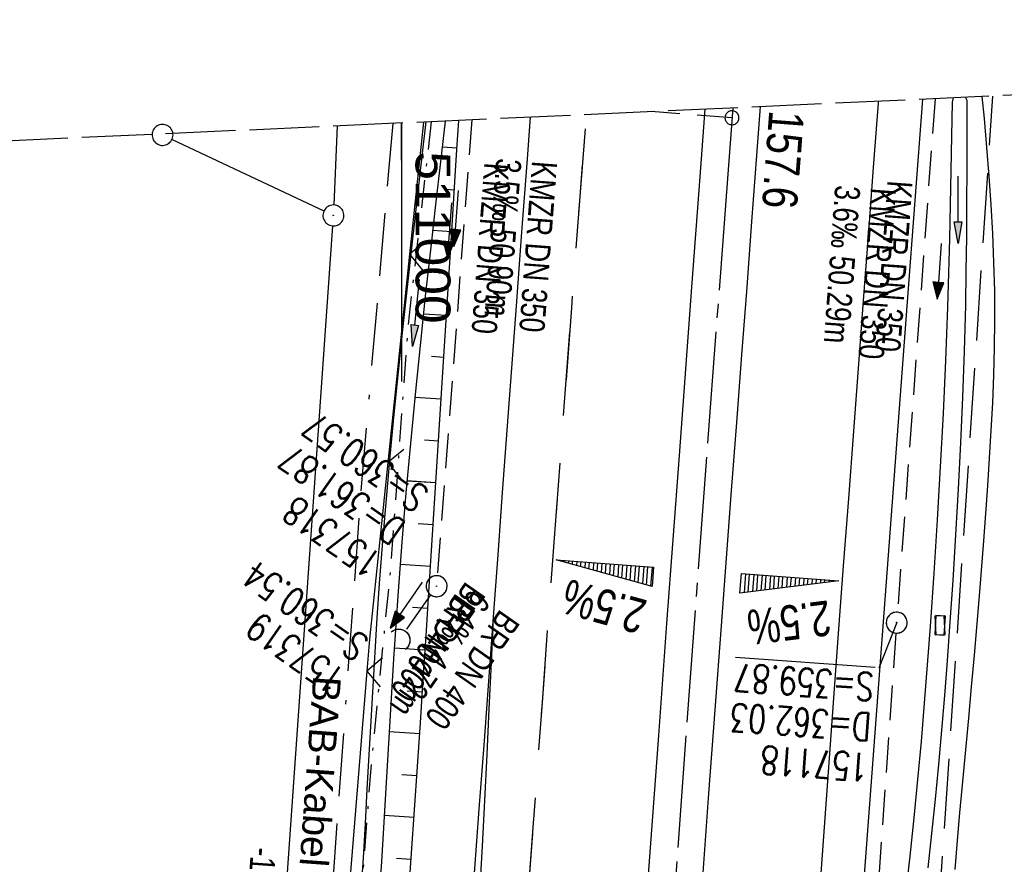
# Model space of a CAD drawing. Extents: x 510579 to 511204, y 466954 to 468018.
# Tile 46 of 48: x 510973 to 511043, y 467845 to 467905. Entities that reach past the tile are written whole.
import ezdxf

# ---------------------------------------------------------------- set-up
doc = ezdxf.new("R2010")
doc.units = 0
doc.header["$LTSCALE"] = 10
doc.header["$MEASUREMENT"] = 0
for name, pattern in [('ACAD_ISO16W100', [73, 15, -6.5, 15, -6.5, 15, -7, 1, -7]), ('ACHSE', [5.5, 4, -0.5, 0.5, -0.5]), ('AUSGEZOGEN', [0]), ('LT00', [0]), ('LT02', [0.4, 0.2, -0.2]), ('LT05', [0.7, 0.5, -0.2]), ('LT08', [0.42, 0.2, -0.1, 0.02, -0.1]), ('LT12', [0.4, 0.3, -0.1]), ('LT14', [0.6, 0.5, -0.1]), ('LT17', [0.15, 0.1, -0.05]), ('STRICHLINIE2', [0.375, 0.25, -0.125])]:
    doc.linetypes.add(name, pattern=pattern)
doc.layers.get('0').update_dxf_attribs({"linetype": 'LT00'})
for name, color, linetype in [('--EK_FBR', 1, 'LT00'), ('--EK_Halt-Pfeil', 4, 'LT00'), ('--EK_Haltung', 7, 'STRICHLINIE2'), ('--EK_Haltung-Text', 140, 'LT00'), ('--EK_Schacht-Text', 5, 'LT00'), ('--EK_ST-93-1', 30, 'LT17'), ('--EL_DFK_AB_L', 21, 'LT00'), ('--EL_DFK_AB_P', 7, 'LT00'), ('--EL_Halt-Pfeil', 4, 'LT00'), ('--EL_Haltung', 182, 'STRICHLINIE2'), ('--EL_Haltung-Text', 182, 'LT00'), ('-AX-093', 35, 'ACHSE'), ('-QUE-20O', 11, 'LT00'), ('-QUE-20W', 11, 'LT00'), ('-ST-93-1', 250, 'LT00'), ('ABSTAND', 8, 'LT00'), ('BAB-KABEL', 220, 'ACAD_ISO16W100'), ('BAB-KABEL_TEXT', 221, 'Continuous'), ('DFK_AB_L', 21, 'LT00'), ('DFK_AB_P', 7, 'LT00'), ('DFK_GZPKT', 250, 'LT00'), ('DFK_KATASTER', 250, 'LT00'), ('DL', 182, 'LT12'), ('DL_PFEIL', 201, 'LT00'), ('DL_TEXT', 182, 'LT00'), ('LSG', 61, 'LT05'), ('PFEIL', 140, 'AUSGEZOGEN'), ('STROM_UNTER', 80, 'LT08'), ('V099_AFBR_BAB', 250, 'LT00'), ('V099_BOESCH', 250, 'LT00'), ('V099_BOSCHUNG', 250, 'LT00'), ('V099_GRABEN', 250, 'LT00'), ('V099_KA_PRUF', 182, 'LT00'), ('V099_LD_MARK', 250, 'LT00'), ('V099_LG_MARK', 250, 'LT02'), ('V099_RASTER', 250, 'LT00'), ('V099_SINKK', 182, 'LT00'), ('V099_UK_DURCH', 182, 'LT00'), ('V099_ZAUN', 40, 'LT00'), ('V100_AFBR_BAB', 250, 'LT00'), ('V100_BOESCH', 250, 'LT00'), ('V100_BOSCHUNG', 250, 'LT00'), ('V100_GRABEN', 250, 'LT00'), ('V100_KA_PRUF', 182, 'LT00'), ('V100_LD_MARK', 250, 'LT00'), ('V100_LG_MARK', 250, 'LT02'), ('V100_RASTER', 250, 'LT00'), ('V100_SINKK', 182, 'LT00'), ('V100_UK_DURCH', 182, 'LT00'), ('V100_ZAUN', 40, 'LT00')]:
    doc.layers.add(name, color=color, linetype=linetype)
doc.layers.add('-BLATT_100-RAND', color=7, linetype='LT14', plot=False)
doc.styles.add('Beschrift', font='ARIAL.TTF')
doc.styles.add('Haltungsbeschriftung', font='ARIAL.TTF', dxfattribs={"width": 0.75})
doc.styles.add('schachtbeschriftung', font='romans.shx', dxfattribs={"width": 0.75, "height": 2})
doc.styles.get("Standard").update_dxf_attribs({"font": 'ARIAL.TTF'})

# ---------------------------------------------------------------- blocks, each defined once
blk = doc.blocks.new('SYMB7010')
at = {"color": 0, "linetype": 'ByBlock'}
for points in [[(-0.031408, 0.499213), (-0.093728, 0.49134), (-0.15457, 0.475719), (-0.212975, 0.452595), (-0.268021, 0.422333), (-0.31884, 0.385411), (-0.36463, 0.342411), (-0.40467, 0.29401), (-0.438329, 0.240973), (-0.465074, 0.184136), (-0.484486, 0.124395), (-0.496256, 0.062692), (-0.5002, 0)], [(0.5002, 0), (0.496256, 0.062692), (0.484485, 0.124395), (0.465074, 0.184136), (0.438329, 0.240973), (0.40467, 0.29401), (0.36463, 0.342411), (0.31884, 0.385411), (0.268021, 0.422333), (0.212975, 0.452595), (0.15457, 0.475719), (0.093728, 0.49134), (0.031408, 0.499213), (-0.031408, 0.499213)], [(-0.5002, 0), (-0.496256, -0.062692), (-0.484486, -0.124395), (-0.465075, -0.184136), (-0.438329, -0.240973), (-0.404671, -0.29401), (-0.36463, -0.342411), (-0.31884, -0.385411), (-0.268021, -0.422333), (-0.212975, -0.452595), (-0.154571, -0.475719), (-0.093728, -0.49134), (-0.031408, -0.499213), (0.031408, -0.499213)], [(0.031408, -0.499213), (0.093728, -0.491341), (0.15457, -0.475719), (0.212975, -0.452595), (0.268021, -0.422333), (0.31884, -0.385411), (0.36463, -0.342411), (0.404671, -0.294011), (0.438329, -0.240974), (0.465075, -0.184136), (0.484486, -0.124395), (0.496256, -0.062692), (0.500201, 0)]]:
    blk.add_lwpolyline(points, dxfattribs=at)
blk = doc.blocks.new('SYMB0003')
at = {"color": 0, "linetype": 'ByBlock'}
for p, q in [((-0.015712, 0), (0.010166, 0.012015)), ((0, -0.021257), (-0.015712, 0)), ((0.010166, 0.012015), (0, -0.021257))]:
    blk.add_line(p, q, dxfattribs=at)
for points in [[(-0.031395, 0.499013), (-0.093691, 0.491144), (-0.154509, 0.475528), (-0.21289, 0.452414), (-0.267913, 0.422164), (-0.318712, 0.385257), (-0.364484, 0.342274), (-0.404509, 0.293893), (-0.438154, 0.240877), (-0.464888, 0.184062), (-0.484292, 0.124345), (-0.496058, 0.062667), (-0.5, 0)], [(0.5, 0), (0.496057, 0.062667), (0.484292, 0.124345), (0.464888, 0.184062), (0.438153, 0.240877), (0.404509, 0.293893), (0.364484, 0.342274), (0.318712, 0.385257), (0.267913, 0.422164), (0.21289, 0.452414), (0.154509, 0.475528), (0.093691, 0.491144), (0.031395, 0.499013), (-0.031395, 0.499013)], [(-0.5, 0), (-0.496058, -0.062667), (-0.484292, -0.124345), (-0.464888, -0.184062), (-0.438154, -0.240877), (-0.404509, -0.293893), (-0.364485, -0.342274), (-0.318712, -0.385257), (-0.267914, -0.422164), (-0.21289, -0.452414), (-0.154509, -0.475529), (-0.093691, -0.491144), (-0.031395, -0.499014), (0.031395, -0.499014)], [(0.031395, -0.499014), (0.093691, -0.491144), (0.154509, -0.475529), (0.21289, -0.452414), (0.267914, -0.422164), (0.318712, -0.385257), (0.364485, -0.342274), (0.404509, -0.293893), (0.438154, -0.240877), (0.464889, -0.184062), (0.484292, -0.124345), (0.496058, -0.062667), (0.5, 0)]]:
    blk.add_lwpolyline(points, dxfattribs=at)
blk = doc.blocks.new('Pfreil3')
at = {"layer": 'PFEIL'}
blk.add_hatch(color=256, dxfattribs=at).paths.add_polyline_path([(-1.549, 0.273), (-1.549, -0.273), (0, 0)])
for p, q in [((-1.549, 0), (-4.831, 0)), ((-1.549, -0.273), (-1.549, 0.273)), ((-1.549, 0.273), (0, 0)), ((0, 0), (-1.549, -0.273))]:
    blk.add_line(p, q, dxfattribs=at)
blk = doc.blocks.new('SYMB0024')
at = {"color": 0, "linetype": 'ByBlock'}
for p, q in [((-0.5, 0.5), (0, 0)), ((0, 0), (0.5, 0.5))]:
    blk.add_line(p, q, dxfattribs=at)
blk = doc.blocks.new('SYMB0652')
at = {"color": 0, "linetype": 'ByBlock'}
blk.add_lwpolyline([(-0.15, -0.075), (0.15, -0.075), (0.15, 0.075), (-0.15, 0.075), (-0.15, -0.075)], dxfattribs=at)
blk = doc.blocks.new('SYMB1107')
at = {"color": 0, "linetype": 'ByBlock'}
for points in [[(-0.2, 0), (-0.196157, 0.039018), (-0.184776, 0.076537), (-0.166294, 0.111114), (-0.141421, 0.141421), (-0.111114, 0.166294), (-0.076537, 0.184776), (-0.039018, 0.196157), (0, 0.2)], [(0, 0.2), (0.039018, 0.196157), (0.076537, 0.184776), (0.111114, 0.166294), (0.141421, 0.141421), (0.166294, 0.111114), (0.184776, 0.076537), (0.196157, 0.039018), (0.2, 0)]]:
    blk.add_lwpolyline(points, dxfattribs=at)
blk = doc.blocks.new('SYMB0070')
at = {"color": 0, "linetype": 'ByBlock'}
for p, q in [((-0.5, 0), (0.2, 0)), ((0.5, 0), (0.2, 0.1)), ((0.2, 0.1), (0.2, 0)), ((0.468, 0), (0.21, 0.086)), ((0.21, 0.086), (0.21, -0.086)), ((0.21, -0.086), (0.468, 0)), ((0.22, -0.072), (0.437, 0)), ((0.23, -0.058), (0.405, 0)), ((0.24, -0.045), (0.374, 0)), ((0.342, 0), (0.25, 0.031)), ((0.25, 0.031), (0.25, -0.031)), ((0.25, -0.031), (0.342, 0)), ((0.26, -0.017), (0.31, 0)), ((0.27, -0.003), (0.279, 0))]:
    blk.add_line(p, q, dxfattribs=at)
for points in [[(0.2, 0), (0.2, -0.1), (0.5, 0)], [(0.437, 0), (0.22, 0.072), (0.22, -0.072)], [(0.405, 0), (0.23, 0.058), (0.23, -0.058)], [(0.374, 0), (0.24, 0.045), (0.24, -0.045)], [(0.31, 0), (0.26, 0.017), (0.26, -0.017)], [(0.279, 0), (0.27, 0.003), (0.27, -0.003)]]:
    blk.add_lwpolyline(points, dxfattribs=at)
blk = doc.blocks.new('SYMB2')
at = {"color": 0, "linetype": 'ByBlock', "flags": 128}
for points in [[(-0.031395, 0.499013), (-0.093691, 0.491144), (-0.154509, 0.475528), (-0.21289, 0.452414), (-0.267913, 0.422164), (-0.318712, 0.385257), (-0.364484, 0.342274), (-0.404509, 0.293893), (-0.438154, 0.240877), (-0.464888, 0.184062), (-0.484292, 0.124345), (-0.496058, 0.062667), (-0.5, 0)], [(-0.5, 0), (-0.496058, -0.062667), (-0.484292, -0.124345), (-0.464888, -0.184062), (-0.438154, -0.240877), (-0.404509, -0.293893), (-0.364485, -0.342274), (-0.318712, -0.385257), (-0.267914, -0.422164), (-0.21289, -0.452414), (-0.154509, -0.475529), (-0.093691, -0.491144), (-0.031395, -0.499014), (0.031395, -0.499014)], [(0.5, 0), (0.496057, 0.062667), (0.484292, 0.124345), (0.464888, 0.184062), (0.438153, 0.240877), (0.404509, 0.293893), (0.364484, 0.342274), (0.318712, 0.385257), (0.267913, 0.422164), (0.21289, 0.452414), (0.154509, 0.475528), (0.093691, 0.491144), (0.031395, 0.499013), (-0.031395, 0.499013)], [(0.031395, -0.499014), (0.093691, -0.491144), (0.154509, -0.475529), (0.21289, -0.452414), (0.267914, -0.422164), (0.318712, -0.385257), (0.364485, -0.342274), (0.404509, -0.293893), (0.438154, -0.240877), (0.464889, -0.184062), (0.484292, -0.124345), (0.496058, -0.062667), (0.5, 0)]]:
    blk.add_lwpolyline(points, dxfattribs=at)

msp = doc.modelspace()

# ---------------------------------------------------------------- linework, layer by layer
at = {"layer": '--EK_FBR'}
for points in [[(511030.722, 467810.088), (511030.782, 467811.345), (511032.64, 467837.172), (511034.408, 467860.708), (511036.222, 467884.868), (511037.306, 467899.364)], [(511031.07, 467815.342), (511032.64, 467837.172), (511034.408, 467860.708), (511036.222, 467884.868), (511037.306, 467899.364)], [(511041.548, 467899.558), (511041.701, 467897.977), (511041.884, 467895.922), (511042.047, 467893.865), (511042.187, 467891.805), (511042.3, 467889.745), (511042.384, 467887.683), (511042.436, 467885.622), (511042.45, 467883.56), (511042.429, 467881.583), (511042.375, 467879.606), (511042.294, 467877.629), (511042.191, 467875.654), (511042.07, 467873.679), (511041.936, 467871.704), (511041.794, 467869.73), (511041.648, 467867.757), (511041.558, 467866.539), (511041.467, 467865.322), (511041.373, 467864.104), (511041.187, 467861.843), (511040.99, 467859.583), (511040.784, 467857.324), (511040.574, 467855.065), (511040.362, 467852.806), (511040.153, 467850.547), (511039.949, 467848.287), (511039.754, 467846.026), (511039.679, 467845.128), (511039.601, 467844.231)], [(511041.548, 467899.558), (511041.701, 467897.977), (511041.884, 467895.922), (511042.047, 467893.865), (511042.187, 467891.805), (511042.3, 467889.745), (511042.384, 467887.683), (511042.436, 467885.622), (511042.45, 467883.56), (511042.429, 467881.583), (511042.375, 467879.606), (511042.294, 467877.63), (511042.191, 467875.654), (511042.07, 467873.679), (511041.936, 467871.704), (511041.794, 467869.73), (511041.648, 467867.757), (511041.558, 467866.539), (511041.467, 467865.322), (511041.372, 467864.104), (511041.187, 467861.843), (511040.99, 467859.583), (511040.784, 467857.324), (511040.574, 467855.065), (511040.362, 467852.806), (511040.153, 467850.547), (511039.949, 467848.287), (511039.754, 467846.026), (511039.679, 467845.128), (511039.601, 467844.231)], [(511012.628, 467772.9), (511013.038, 467778.753), (511013.45, 467784.607), (511013.862, 467790.46), (511014.285, 467796.474), (511014.709, 467802.488), (511015.133, 467808.502), (511015.559, 467814.516), (511016.39, 467826.14), (511017.231, 467837.764), (511017.817, 467845.792), (511018.407, 467853.819), (511019, 467861.846), (511019.892, 467873.879), (511020.787, 467885.911), (511021.377, 467893.801), (511021.741, 467898.653)], [(511015.69, 467816.342), (511016.39, 467826.14), (511017.231, 467837.764), (511017.817, 467845.792), (511018.407, 467853.819), (511019, 467861.846), (511019.892, 467873.879), (511020.787, 467885.911), (511021.377, 467893.801), (511021.741, 467898.653)], [(511025.675, 467898.833), (511025.412, 467895.332), (511025.06, 467890.625), (511024.706, 467885.919), (511024.34, 467881.07), (511023.972, 467876.221), (511023.603, 467871.371), (511023.236, 467866.522), (511022.871, 467861.673), (511022.423, 467855.672), (511021.979, 467849.67), (511021.538, 467843.668), (511021.1, 467837.666), (511020.679, 467831.879), (511020.26, 467826.091), (511019.845, 467820.303), (511019.545, 467816.092)], [(511025.675, 467898.833), (511025.412, 467895.332), (511025.06, 467890.625), (511024.706, 467885.919), (511024.34, 467881.07), (511023.972, 467876.221), (511023.604, 467871.372), (511023.236, 467866.522), (511022.871, 467861.673), (511022.423, 467855.672), (511021.979, 467849.67), (511021.538, 467843.668)], [(511009.207, 467898.081), (511008.982, 467895.096), (511008.586, 467889.84), (511008.194, 467884.583), (511007.865, 467880.129), (511007.538, 467875.675), (511007.212, 467871.222), (511006.886, 467866.768), (511006.558, 467862.314)], [(511006.558, 467862.314), (511006.218, 467857.729), (511005.877, 467853.144), (511005.537, 467848.558), (511005.199, 467843.973), (511004.865, 467839.387), (511004.645, 467836.33), (511004.426, 467833.274), (511004.205, 467830.217), (511003.981, 467827.161), (511003.751, 467824.105), (511003.512, 467821.05), (511003.264, 467817.996), (511003.193, 467817.155)], [(511006.558, 467862.314), (511006.218, 467857.729), (511005.877, 467853.144), (511005.537, 467848.558), (511005.199, 467843.973)]]:
    msp.add_lwpolyline(points, dxfattribs=at)
at = {"layer": '--EK_Haltung'}
for p, q in [((511038.187, 467899.405), (511035.502, 467862.654)), ((511005.03, 467897.89), (511002.564, 467865.262)), ((511002.077, 467863.9), (511000.227, 467861.261)), ((511035.394, 467861.158), (511032.086, 467814.496))]:
    msp.add_line(p, q, dxfattribs=at)
at = {"layer": '--EK_Schacht-Text'}
msp.add_line((511035.447, 467861.906), (511034.169, 467858.656), dxfattribs=at)
at = {"layer": '--EK_ST-93-1', "ltscale": 2.5}
msp.add_line((511023.653, 467898.038), (511017.861, 467898.476), dxfattribs=at)
at = {"layer": '--EL_DFK_AB_L'}
for p, q in [((510995.394, 467897.45), (510995.152, 467891.799)), ((510995.067, 467890.302), (510988.083, 467791.238))]:
    msp.add_line(p, q, dxfattribs=at)
at = {"layer": '--EL_Haltung'}
for p, q in [((511038.187, 467899.405), (511035.502, 467862.654)), ((511005.03, 467897.89), (511002.564, 467865.262)), ((511002.077, 467863.9), (511000.227, 467861.261)), ((511035.394, 467861.158), (511032.086, 467814.496))]:
    msp.add_line(p, q, dxfattribs=at)
at = {"layer": '-AX-093', "ltscale": 0.2}
msp.add_lwpolyline([(511023.708, 467898.743), (511023.325, 467893.688), (511021.831, 467873.743), (511020.355, 467853.798), (511018.9, 467833.851), (511017.47, 467813.902), (511016.066, 467793.952), (511014.693, 467773.999), (511013.353, 467754.044), (511012.049, 467734.086), (511010.784, 467714.126), (511009.562, 467694.164), (511008.385, 467674.198), (511007.256, 467654.23), (511006.179, 467634.259), (511005.156, 467614.285)], dxfattribs=at)
at = {"layer": '-BLATT_100-RAND'}
msp.add_lwpolyline([(510578.533, 467878.408), (510620.742, 466954.371), (511204.134, 466981.02), (511161.925, 467905.057), (510578.533, 467878.408)], dxfattribs=at)
at = {"layer": '-QUE-20O'}
for p, q in [((511024.613, 467865.392), (511024.514, 467864.054)), ((511024.817, 467864.091), (511024.912, 467865.37)), ((511025.211, 467865.348), (511025.121, 467864.129)), ((511025.425, 467864.167), (511025.51, 467865.326)), ((511025.81, 467865.304), (511025.728, 467864.204)), ((511026.032, 467864.242), (511026.109, 467865.282)), ((511026.408, 467865.26), (511026.336, 467864.28)), ((511026.639, 467864.318), (511026.707, 467865.237)), ((511027.006, 467865.215), (511026.943, 467864.355)), ((511027.246, 467864.393), (511027.305, 467865.193)), ((511027.605, 467865.171), (511027.55, 467864.431)), ((511027.853, 467864.468), (511027.904, 467865.149)), ((511028.203, 467865.127), (511028.157, 467864.506)), ((511028.461, 467864.544), (511028.502, 467865.105)), ((511028.801, 467865.083), (511028.764, 467864.582)), ((511029.068, 467864.619), (511029.101, 467865.061)), ((511029.4, 467865.038), (511029.371, 467864.657)), ((511029.675, 467864.695), (511029.699, 467865.016)), ((511029.998, 467864.994), (511029.979, 467864.732)), ((511030.282, 467864.77), (511030.297, 467864.972)), ((511030.597, 467864.95), (511030.586, 467864.808)), ((511030.89, 467864.846), (511030.896, 467864.928)), ((511031.195, 467864.906), (511031.193, 467864.883))]:
    msp.add_line(p, q, dxfattribs=at)
msp.add_lwpolyline([(511024.223, 467864.017), (511024.326, 467865.413), (511031.307, 467864.897), (511024.223, 467864.017)], dxfattribs=at)
at = {"layer": '-QUE-20W'}
for p, q in [((511011.35, 467866.373), (511011.346, 467866.315)), ((511011.641, 467866.233), (511011.649, 467866.351)), ((511011.948, 467866.329), (511011.935, 467866.152)), ((511012.23, 467866.07), (511012.247, 467866.307)), ((511012.547, 467866.284), (511012.525, 467865.987)), ((511012.819, 467865.906), (511012.846, 467866.262)), ((511013.145, 467866.24), (511013.114, 467865.824)), ((511013.409, 467865.741), (511013.444, 467866.218)), ((511013.743, 467866.196), (511013.704, 467865.66)), ((511013.998, 467865.578), (511014.043, 467866.174)), ((511014.342, 467866.152), (511014.293, 467865.496)), ((511014.588, 467865.414), (511014.641, 467866.13)), ((511014.94, 467866.108), (511014.883, 467865.332)), ((511015.178, 467865.25), (511015.239, 467866.085)), ((511015.538, 467866.063), (511015.472, 467865.168)), ((511015.767, 467865.086), (511015.838, 467866.041)), ((511016.137, 467866.019), (511016.062, 467865.004)), ((511016.357, 467864.922), (511016.436, 467865.997)), ((511016.735, 467865.975), (511016.651, 467864.84)), ((511016.946, 467864.758), (511017.034, 467865.953)), ((511017.334, 467865.931), (511017.241, 467864.676)), ((511017.536, 467864.594), (511017.633, 467865.909)), ((511017.932, 467865.887), (511017.83, 467864.512))]:
    msp.add_line(p, q, dxfattribs=at)
msp.add_lwpolyline([(511017.94, 467864.482), (511011.062, 467866.394), (511018.043, 467865.878), (511017.94, 467864.482)], dxfattribs=at)
at = {"layer": 'BAB-KABEL', "ltscale": 0.03, "flags": 128}
msp.add_lwpolyline([(510999.378, 467897.632), (510999.102, 467894.739), (510997.063, 467871.064), (510995.027, 467842.739), (510993.669, 467820.556), (510992.196, 467801.11), (510990.797, 467794.189), (510987.407, 467757.658), (510985.049, 467738.651), (510983.726, 467724.829), (510981.949, 467707.861), (510983.862, 467692.863), (510980.18, 467680.026), (510979.887, 467677.379), (510977.234, 467651.605), (510975.616, 467637.195), (510972.963, 467623.028), (510968.688, 467600.006), (510983.845, 467591.92), (510983.405, 467588.097), (510978.696, 467582.215), (510977.657, 467557.88), (510976.627, 467540.529), (510977.214, 467526.268), (510978.04, 467508.398), (510977.782, 467467.807), (510977.272, 467448.648), (510976.38, 467438.963), (510974.588, 467414.968), (510962.848, 467389.291), (510962.718, 467376.642), (510961.571, 467364.79), (510961.956, 467355.316), (510962.084, 467346.522), (510966.425, 467318.909), (510972.296, 467278.429), (510976.763, 467248.186), (510978.057, 467236.05), (510979.125, 467225.022), (510980.333, 467214.024), (510966.381, 467210.864), (510955.555, 467204.085), (510962.925, 467171.013), (510968.988, 467142.852), (510969.426, 467135.16), (510971.158, 467089.939), (510975.905, 466996.574), (510977.843, 466970.684)], dxfattribs=at)
at = {"layer": 'DFK_AB_L'}
for p, q in [((510995.394, 467897.45), (510995.152, 467891.799)), ((510995.067, 467890.302), (510988.083, 467791.238))]:
    msp.add_line(p, q, dxfattribs=at)
at = {"layer": 'DFK_KATASTER'}
msp.add_line((510983.569, 467896.49), (510994.442, 467891.37), dxfattribs=at)
at = {"layer": 'DL'}
msp.add_line((511002.077, 467863.9), (511000.227, 467861.261), dxfattribs=at)
at = {"layer": 'LSG', "flags": 128}
msp.add_lwpolyline([(511028.438, 466972.995), (511028.343, 466978.081), (511018.87, 467147.484), (511017.127, 467385.279), (511031.006, 467728.056), (511042.324, 467899.594)], dxfattribs=at)
at = {"layer": 'STROM_UNTER', "flags": 128}
msp.add_lwpolyline([(511002.126, 467897.757), (511000.465, 467883.251), (510999.221, 467865.969), (510997.822, 467851.791), (510995.549, 467822.421), (510993.048, 467791.881), (510990.544, 467761.768), (510988.403, 467731.688), (510985.601, 467708.014), (510984.343, 467703.976), (510983.885, 467701.936), (510981.79, 467699.663), (510978.972, 467698.007), (510975.657, 467692.823), (510975.657, 467691.664), (510983.447, 467685.771), (510978.438, 467653.647), (510976.543, 467643.348), (510965.648, 467597.468), (510963.013, 467586.206), (510955.268, 467566.066), (510944.917, 467544.845), (510937.187, 467530.359), (510929.478, 467517.915), (510926.217, 467513.319), (510921.555, 467507.344), (510915.86, 467501.078), (510910.21, 467495.714), (510890.538, 467479.837), (510881.731, 467473.391), (510862.511, 467462.337), (510855.284, 467459.055), (510847.515, 467456.348), (510836.586, 467453.301), (510829.039, 467451.391), (510819.042, 467449.347), (510811.218, 467448.174), (510805.055, 467447.337), (510766.728, 467450.273), (510757.897, 467451.337), (510752.859, 467451.986), (510749.271, 467452.855), (510743.991, 467454.565), (510731.895, 467459.799), (510713.49, 467467.405), (510690.744, 467478.608), (510665.986, 467492.266), (510658.739, 467498.61), (510639.276, 467515.258), (510635.516, 467518.494), (510631.851, 467516.275)], dxfattribs=at)
at = {"layer": 'V099_AFBR_BAB'}
for points in [[(511031.07, 467815.342), (511032.64, 467837.172), (511034.408, 467860.708), (511036.222, 467884.868), (511037.306, 467899.364)], [(511041.548, 467899.558), (511041.701, 467897.977), (511041.884, 467895.922), (511042.047, 467893.865), (511042.187, 467891.805), (511042.3, 467889.745), (511042.384, 467887.683), (511042.436, 467885.622), (511042.45, 467883.56), (511042.429, 467881.583), (511042.375, 467879.606), (511042.294, 467877.629), (511042.191, 467875.654), (511042.07, 467873.679), (511041.936, 467871.704), (511041.794, 467869.73), (511041.648, 467867.757), (511041.558, 467866.539), (511041.467, 467865.322), (511041.373, 467864.104), (511041.187, 467861.843), (511040.99, 467859.583), (511040.784, 467857.324), (511040.574, 467855.065), (511040.362, 467852.806), (511040.153, 467850.547), (511039.949, 467848.287), (511039.754, 467846.026), (511039.679, 467845.128), (511039.601, 467844.231)], [(511015.69, 467816.342), (511016.39, 467826.14), (511017.231, 467837.764), (511017.817, 467845.792), (511018.407, 467853.819), (511019, 467861.846), (511019.892, 467873.879), (511020.787, 467885.911), (511021.377, 467893.801), (511021.741, 467898.653)], [(511025.675, 467898.833), (511025.412, 467895.332), (511025.06, 467890.625), (511024.706, 467885.919), (511024.34, 467881.07), (511023.972, 467876.221), (511023.603, 467871.371), (511023.236, 467866.522), (511022.871, 467861.673), (511022.423, 467855.672), (511021.979, 467849.67), (511021.538, 467843.668), (511021.1, 467837.666), (511020.679, 467831.879), (511020.26, 467826.091), (511019.845, 467820.303), (511019.545, 467816.092)], [(511009.207, 467898.081), (511008.982, 467895.096), (511008.586, 467889.84), (511008.194, 467884.583), (511007.865, 467880.129), (511007.538, 467875.675), (511007.212, 467871.222), (511006.886, 467866.768), (511006.558, 467862.314)], [(511006.558, 467862.314), (511006.218, 467857.729), (511005.877, 467853.144), (511005.537, 467848.558), (511005.199, 467843.973), (511004.865, 467839.387), (511004.645, 467836.33), (511004.426, 467833.274), (511004.205, 467830.217), (511003.981, 467827.161), (511003.751, 467824.105), (511003.512, 467821.05), (511003.264, 467817.996), (511003.193, 467817.155)]]:
    msp.add_lwpolyline(points, dxfattribs=at)
at = {"layer": 'V099_BOESCH'}
msp.add_lwpolyline([(511000.492, 467842.287), (511000.72, 467845.399), (511000.937, 467848.511), (511001.147, 467851.624), (511001.351, 467854.738), (511001.551, 467857.852), (511001.749, 467860.965), (511001.947, 467864.079), (511002.211, 467868.2), (511002.478, 467872.32), (511002.745, 467876.441), (511003.01, 467880.562), (511003.272, 467884.684), (511003.529, 467888.807), (511003.672, 467891.127), (511003.815, 467893.448), (511003.963, 467895.768), (511004.103, 467897.848)], dxfattribs=at)
at = {"layer": 'V099_BOSCHUNG'}
for p, q in [((511003.969, 467895.855), (511002.903, 467895.928)), ((511003.779, 467892.861), (511003.168, 467892.903)), ((511003.594, 467889.867), (511002.216, 467889.96)), ((511003.409, 467886.872), (511002.646, 467886.924)), ((511003.221, 467883.878), (511001.559, 467883.991)), ((511003.03, 467880.884), (511002.138, 467880.945)), ((511002.838, 467877.89), (511000.944, 467878.019)), ((511002.645, 467874.896), (511001.651, 467874.964)), ((511002.451, 467871.903), (511000.386, 467872.043)), ((511002.257, 467868.909), (511001.194, 467868.981)), ((511002.065, 467865.915), (510999.896, 467866.063)), ((511001.873, 467862.921), (511000.776, 467862.996)), ((511001.683, 467859.927), (510999.482, 467860.077)), ((511001.492, 467856.933), (511000.395, 467857.008)), ((511001.299, 467853.939), (510999.121, 467854.088)), ((511001.102, 467850.946), (511000.024, 467851.019)), ((511000.899, 467847.953), (510998.766, 467848.098)), ((511000.688, 467844.96), (510999.633, 467845.032))]:
    msp.add_line(p, q, dxfattribs=at)
at = {"layer": 'V099_GRABEN'}
for points in [[(511039.422, 467899.161), (511039.377, 467896.715), (511039.329, 467894.27), (511039.277, 467891.824), (511039.22, 467889.379), (511039.153, 467886.934), (511039.077, 467884.49), (511038.934, 467880.679), (511038.763, 467876.869), (511038.565, 467873.061), (511038.343, 467869.253), (511038.099, 467865.446), (511037.834, 467861.64), (511037.631, 467858.896), (511037.416, 467856.153), (511037.186, 467853.411), (511036.938, 467850.671), (511036.671, 467847.933), (511036.381, 467845.198), (511036.066, 467842.466)], [(511037.69, 467844.361), (511037.971, 467846.822), (511038.229, 467849.286), (511038.466, 467851.753), (511038.685, 467854.222), (511038.888, 467856.693), (511039.078, 467859.165), (511039.257, 467861.637), (511039.481, 467864.919), (511039.688, 467868.201), (511039.875, 467871.484), (511040.041, 467874.768), (511040.182, 467878.052), (511040.297, 467881.337), (511040.382, 467884.623), (511040.426, 467887.065), (511040.455, 467889.508), (511040.473, 467891.95), (511040.482, 467894.393), (511040.485, 467896.837), (511040.485, 467899.28)], [(511039.485, 467899.464), (511039.422, 467899.161)], [(511040.485, 467899.28), (511040.37, 467899.504)], [(511001.725, 467897.739), (511001.496, 467895.715), (511001.115, 467892.327), (511000.737, 467888.938), (511000.404, 467885.913), (511000.078, 467882.887), (510999.76, 467879.86), (510999.455, 467876.832), (510999.164, 467873.803), (510998.891, 467870.772), (510998.637, 467867.74), (510998.406, 467864.706), (510998.237, 467862.254), (510998.08, 467859.8), (510997.934, 467857.346), (510997.795, 467854.892), (510997.659, 467852.437), (510997.523, 467849.982), (510997.385, 467847.527), (510997.241, 467845.073), (510997.087, 467842.62)], [(511003.122, 467897.803), (511002.781, 467894.882), (511002.429, 467891.831), (511002.083, 467888.779), (511001.696, 467885.266), (511001.322, 467881.752), (511000.966, 467878.236), (511000.628, 467874.718), (511000.312, 467871.198), (511000.02, 467867.677), (510999.755, 467864.153), (510999.589, 467861.737), (510999.434, 467859.32), (510999.287, 467856.902), (510999.144, 467854.484), (510999.002, 467852.066), (510998.86, 467849.648), (510998.713, 467847.23), (510998.558, 467844.813), (510998.393, 467842.397)]]:
    msp.add_lwpolyline(points, dxfattribs=at)
at = {"layer": 'V099_LD_MARK'}
for points in [[(511027.988, 467815.543), (511028.201, 467818.503), (511028.653, 467824.787), (511029.103, 467831.07), (511029.553, 467837.354), (511029.98, 467843.3), (511030.41, 467849.246), (511030.845, 467855.191), (511031.284, 467861.136), (511031.645, 467865.961), (511032.009, 467870.787), (511032.375, 467875.612), (511032.74, 467880.437), (511033.103, 467885.262), (511033.447, 467889.868), (511033.79, 467894.474), (511034.133, 467899.079), (511034.144, 467899.22)], [(511006.558, 467862.314), (511006.409, 467859.032), (511006.258, 467855.751), (511006.102, 467852.469), (511005.939, 467849.188), (511005.766, 467845.908), (511005.58, 467842.629), (511005.38, 467839.35), (511005.18, 467836.316), (511004.968, 467833.283), (511004.746, 467830.251), (511004.517, 467827.219), (511004.283, 467824.187), (511004.046, 467821.155), (511003.81, 467818.124), (511003.733, 467817.119)]]:
    msp.add_lwpolyline(points, dxfattribs=at)
at = {"layer": 'V099_LG_MARK', "ltscale": 3, "flags": 128}
msp.add_lwpolyline([(511007.176, 467816.896), (511007.254, 467817.957), (511007.622, 467822.922), (511007.992, 467827.887), (511008.361, 467832.853), (511008.73, 467837.818), (511009.097, 467842.783), (511009.425, 467847.253), (511009.753, 467851.724), (511010.08, 467856.194), (511010.408, 467860.665), (511010.995, 467868.591), (511011.587, 467876.517), (511012.184, 467884.442), (511012.787, 467892.395), (511013.234, 467898.265)], dxfattribs=at)
at = {"layer": 'V099_RASTER'}
msp.add_line((511000.002, 467894.999), (511000.002, 467897.66), dxfattribs=at)
at = {"layer": 'V099_ZAUN'}
for p, q in [((511001.559, 467897.731), (511000.573, 467888.277)), ((511000.573, 467888.277), (510999.016, 467873.358)), ((510997.51, 467858.435), (510996.285, 467843.485))]:
    msp.add_line(p, q, dxfattribs=at)
msp.add_lwpolyline([(510999.016, 467873.358), (510997.697, 467860.722), (510997.51, 467858.435)], dxfattribs=at)
at = {"layer": 'V100_AFBR_BAB'}
for points in [[(511030.722, 467810.088), (511030.782, 467811.345), (511032.64, 467837.172), (511034.408, 467860.708), (511036.222, 467884.868), (511037.306, 467899.364)], [(511041.548, 467899.558), (511041.701, 467897.977), (511041.884, 467895.922), (511042.047, 467893.865), (511042.187, 467891.805), (511042.3, 467889.745), (511042.384, 467887.683), (511042.436, 467885.622), (511042.45, 467883.56), (511042.429, 467881.583), (511042.375, 467879.606), (511042.294, 467877.63), (511042.191, 467875.654), (511042.07, 467873.679), (511041.936, 467871.704), (511041.794, 467869.73), (511041.648, 467867.757), (511041.558, 467866.539), (511041.467, 467865.322), (511041.372, 467864.104), (511041.187, 467861.843), (511040.99, 467859.583), (511040.784, 467857.324), (511040.574, 467855.065), (511040.362, 467852.806), (511040.153, 467850.547), (511039.949, 467848.287), (511039.754, 467846.026), (511039.679, 467845.128), (511039.601, 467844.231)], [(511012.628, 467772.9), (511013.038, 467778.753), (511013.45, 467784.607), (511013.862, 467790.46), (511014.285, 467796.474), (511014.709, 467802.488), (511015.133, 467808.502), (511015.559, 467814.516), (511016.39, 467826.14), (511017.231, 467837.764), (511017.817, 467845.792), (511018.407, 467853.819), (511019, 467861.846), (511019.892, 467873.879), (511020.787, 467885.911), (511021.377, 467893.801), (511021.741, 467898.653)], [(511025.675, 467898.833), (511025.412, 467895.332), (511025.06, 467890.625), (511024.706, 467885.919), (511024.34, 467881.07), (511023.972, 467876.221), (511023.604, 467871.372), (511023.236, 467866.522), (511022.871, 467861.673), (511022.423, 467855.672), (511021.979, 467849.67), (511021.538, 467843.668)], [(511009.207, 467898.081), (511008.982, 467895.096), (511008.586, 467889.84), (511008.194, 467884.583), (511007.865, 467880.129), (511007.538, 467875.676), (511007.212, 467871.222), (511006.886, 467866.768), (511006.558, 467862.314)], [(511006.558, 467862.314), (511006.218, 467857.729), (511005.877, 467853.144), (511005.537, 467848.558), (511005.199, 467843.973)]]:
    msp.add_lwpolyline(points, dxfattribs=at)
at = {"layer": 'V100_BOESCH'}
msp.add_lwpolyline([(511000.492, 467842.287), (511000.72, 467845.399), (511000.937, 467848.511), (511001.147, 467851.624), (511001.351, 467854.738), (511001.551, 467857.852), (511001.749, 467860.965), (511001.947, 467864.079), (511002.211, 467868.2), (511002.478, 467872.32), (511002.745, 467876.441), (511003.01, 467880.562), (511003.272, 467884.684), (511003.529, 467888.807), (511003.672, 467891.127), (511003.815, 467893.448), (511003.963, 467895.768), (511004.103, 467897.848)], dxfattribs=at)
at = {"layer": 'V100_BOSCHUNG'}
for p, q in [((511003.969, 467895.855), (511002.903, 467895.928)), ((511003.779, 467892.861), (511003.168, 467892.903)), ((511003.594, 467889.867), (511002.216, 467889.961)), ((511003.409, 467886.872), (511002.646, 467886.924)), ((511003.221, 467883.878), (511001.559, 467883.991)), ((511003.03, 467880.884), (511002.138, 467880.945)), ((511002.838, 467877.89), (511000.945, 467878.019)), ((511002.645, 467874.896), (511001.651, 467874.964)), ((511002.451, 467871.903), (511000.386, 467872.044)), ((511002.257, 467868.909), (511001.194, 467868.981)), ((511002.065, 467865.915), (510999.896, 467866.063)), ((511001.873, 467862.921), (511000.776, 467862.996)), ((511001.683, 467859.927), (510999.482, 467860.077)), ((511001.492, 467856.933), (511000.395, 467857.008)), ((511001.299, 467853.939), (510999.121, 467854.088)), ((511001.102, 467850.946), (511000.024, 467851.019)), ((511000.899, 467847.953), (510998.766, 467848.098)), ((511000.688, 467844.96), (510999.633, 467845.032))]:
    msp.add_line(p, q, dxfattribs=at)
at = {"layer": 'V100_GRABEN'}
for p, q in [((511039.485, 467899.464), (511039.422, 467899.161)), ((511040.485, 467899.28), (511040.37, 467899.504))]:
    msp.add_line(p, q, dxfattribs=at)
for points in [[(511039.422, 467899.161), (511039.377, 467896.715), (511039.329, 467894.27), (511039.277, 467891.824), (511039.22, 467889.379), (511039.153, 467886.934), (511039.077, 467884.49), (511038.934, 467880.679), (511038.763, 467876.869), (511038.565, 467873.061), (511038.343, 467869.253), (511038.099, 467865.446), (511037.834, 467861.64), (511037.631, 467858.896), (511037.416, 467856.153), (511037.186, 467853.411), (511036.938, 467850.671), (511036.671, 467847.933), (511036.381, 467845.198), (511036.066, 467842.466)], [(511037.69, 467844.361), (511037.971, 467846.822), (511038.229, 467849.286), (511038.466, 467851.753), (511038.685, 467854.222), (511038.888, 467856.693), (511039.078, 467859.165), (511039.257, 467861.637), (511039.481, 467864.919), (511039.688, 467868.201), (511039.875, 467871.484), (511040.041, 467874.768), (511040.182, 467878.052), (511040.297, 467881.337), (511040.382, 467884.623), (511040.426, 467887.065), (511040.455, 467889.508), (511040.473, 467891.95), (511040.482, 467894.393), (511040.485, 467896.837), (511040.485, 467899.28)], [(511001.725, 467897.739), (511001.496, 467895.715), (511001.115, 467892.327), (511000.737, 467888.938), (511000.404, 467885.913), (511000.078, 467882.887), (510999.76, 467879.86), (510999.455, 467876.832), (510999.164, 467873.803), (510998.891, 467870.772), (510998.637, 467867.74), (510998.406, 467864.706), (510998.237, 467862.254), (510998.08, 467859.8), (510997.934, 467857.346), (510997.795, 467854.892), (510997.659, 467852.437), (510997.523, 467849.982), (510997.385, 467847.527), (510997.24, 467845.073), (510997.087, 467842.62)], [(511003.122, 467897.803), (511002.781, 467894.882), (511002.429, 467891.831), (511002.083, 467888.779), (511001.696, 467885.266), (511001.322, 467881.752), (511000.966, 467878.236), (511000.628, 467874.718), (511000.312, 467871.198), (511000.02, 467867.677), (510999.755, 467864.153), (510999.589, 467861.737), (510999.434, 467859.32), (510999.287, 467856.902), (510999.144, 467854.484), (510999.002, 467852.066), (510998.86, 467849.648), (510998.713, 467847.23), (510998.558, 467844.813), (510998.393, 467842.397)]]:
    msp.add_lwpolyline(points, dxfattribs=at)
at = {"layer": 'V100_LD_MARK'}
for points in [[(511029.98, 467843.3), (511030.411, 467849.246), (511030.845, 467855.191), (511031.284, 467861.136), (511031.645, 467865.961), (511032.009, 467870.787), (511032.375, 467875.612), (511032.74, 467880.437), (511033.103, 467885.262), (511033.447, 467889.868), (511033.79, 467894.474), (511034.133, 467899.079), (511034.144, 467899.22)], [(511006.558, 467862.314), (511006.409, 467859.032), (511006.258, 467855.751), (511006.102, 467852.469), (511005.939, 467849.188), (511005.766, 467845.908), (511005.58, 467842.629)]]:
    msp.add_lwpolyline(points, dxfattribs=at)
at = {"layer": 'V100_LG_MARK', "ltscale": 3, "flags": 128}
msp.add_lwpolyline([(511002.404, 467747.631), (511002.796, 467753.587), (511003.189, 467759.543), (511003.583, 467765.499), (511003.98, 467771.455), (511004.378, 467777.384), (511004.78, 467783.313), (511005.188, 467789.241), (511005.604, 467795.179), (511006.026, 467801.117), (511006.454, 467807.055), (511006.888, 467812.992), (511007.254, 467817.957), (511007.622, 467822.923), (511007.992, 467827.888), (511008.361, 467832.853), (511008.73, 467837.818), (511009.097, 467842.783), (511009.425, 467847.253), (511009.753, 467851.724), (511010.08, 467856.195), (511010.408, 467860.665), (511010.995, 467868.591), (511011.587, 467876.517), (511012.184, 467884.442), (511012.787, 467892.395), (511013.234, 467898.265)], dxfattribs=at)
at = {"layer": 'V100_RASTER'}
msp.add_line((511000.001, 467897.66), (511000.001, 467879.161), dxfattribs=at)
at = {"layer": 'V100_ZAUN'}
for p, q in [((511001.559, 467897.731), (511000.573, 467888.277)), ((511000.573, 467888.277), (510999.016, 467873.358)), ((510997.51, 467858.435), (510996.285, 467843.485))]:
    msp.add_line(p, q, dxfattribs=at)
msp.add_lwpolyline([(510999.016, 467873.358), (510997.697, 467860.722), (510997.51, 467858.435)], dxfattribs=at)

# ---------------------------------------------------------------- block references
at = {"layer": '--EK_Halt-Pfeil', "yscale": 4, "zscale": 4}
for p, xscale, rotation in [((511003.429, 467889.968), 3.999999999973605, 265.6779400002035), ((511038.486, 467887.055), 4.00000000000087, 265.8214900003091), ((511000.333, 467863.155), 4.000000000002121, 234.9741100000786)]:
    msp.add_blockref('SYMB0070', p, dxfattribs=dict(at, xscale=xscale, rotation=rotation))
at = {"layer": '--EL_DFK_AB_P', "xscale": 1.500000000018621, "yscale": 1.5, "zscale": 1.5, "rotation": 264.7377099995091}
msp.add_blockref('SYMB0003', (510995.12, 467891.05), dxfattribs=at)
at = {"layer": '--EL_Halt-Pfeil', "yscale": 4, "zscale": 4}
for p, xscale, rotation in [((511003.902, 467890.831), 3.999999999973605, 265.6779400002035), ((511038.486, 467887.055), 4.00000000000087, 265.8214900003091), ((511000.333, 467863.155), 4.000000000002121, 234.9741100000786)]:
    msp.add_blockref('SYMB0070', p, dxfattribs=dict(at, xscale=xscale, rotation=rotation))
at = {"layer": '-ST-93-1', "rotation": 274.1956499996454}
msp.add_blockref('SYMB2', (511023.653, 467898.038), dxfattribs=at)
at = {"layer": 'DFK_AB_P', "xscale": 1.500000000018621, "yscale": 1.5, "zscale": 1.5, "rotation": 264.7377099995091}
msp.add_blockref('SYMB0003', (510995.12, 467891.05), dxfattribs=at)
at = {"layer": 'DFK_GZPKT', "xscale": 1.500000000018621, "yscale": 1.5, "zscale": 1.5, "rotation": 264.7377099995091}
msp.add_blockref('SYMB7010', (510982.89, 467896.81), dxfattribs=at)
at = {"layer": 'DL_PFEIL', "xscale": 4.000000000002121, "yscale": 4, "zscale": 4, "rotation": 234.9741100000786}
msp.add_blockref('SYMB0070', (511000.333, 467863.155), dxfattribs=at)
at = {"layer": 'PFEIL'}
for p, rotation in [((511039.833, 467889.032), 269.7434958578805), ((511000.785, 467881.666), 263.9644619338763)]:
    msp.add_blockref('Pfreil3', p, dxfattribs=dict(at, rotation=rotation))
at = {"layer": 'V099_KA_PRUF', "xscale": 1.500000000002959, "yscale": 1.5, "zscale": 1.5, "rotation": 266.2803000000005}
for p in [(511002.508, 467864.514), (511035.447, 467861.906)]:
    msp.add_blockref('SYMB0003', p, dxfattribs=at)
at = {"layer": 'V099_SINKK', "xscale": 4.500000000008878, "yscale": 4.5, "zscale": 4.5, "rotation": 266.2803000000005}
msp.add_blockref('SYMB0652', (511038.547, 467861.716), dxfattribs=at)
at = {"layer": 'V099_UK_DURCH', "xscale": 4.000000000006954, "yscale": 4, "zscale": 4, "rotation": 311.82656746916}
msp.add_blockref('SYMB1107', (510999.797, 467860.647), dxfattribs=at)
at = {"layer": 'V099_ZAUN', "yscale": 2.099999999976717, "zscale": 2.1}
for p, xscale, rotation in [((511000.573, 467888.277), 2.100000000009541, 264.0416900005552), ((510999.016, 467873.358), 2.100000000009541, 264.0416900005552), ((510997.51, 467858.435), 2.099999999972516, 265.3185899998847)]:
    msp.add_blockref('SYMB0024', p, dxfattribs=dict(at, xscale=xscale, rotation=rotation))
at = {"layer": 'V100_KA_PRUF', "xscale": 1.499999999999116, "yscale": 1.5, "zscale": 1.5, "rotation": 272.6154099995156}
for p in [(511002.508, 467864.514), (511035.447, 467861.906)]:
    msp.add_blockref('SYMB0003', p, dxfattribs=at)
at = {"layer": 'V100_SINKK', "xscale": 4.500000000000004, "yscale": 4.5, "zscale": 4.5, "rotation": 272.615410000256}
msp.add_blockref('SYMB0652', (511038.547, 467861.716), dxfattribs=at)
at = {"layer": 'V100_UK_DURCH', "xscale": 4.000000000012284, "yscale": 4, "zscale": 4, "rotation": 304.2386389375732}
msp.add_blockref('SYMB1107', (510999.797, 467860.647), dxfattribs=at)
at = {"layer": 'V100_ZAUN', "yscale": 2.099999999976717, "zscale": 2.1}
for p, xscale, rotation in [((511000.573, 467888.277), 2.099999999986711, 264.0436599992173), ((510999.016, 467873.358), 2.099999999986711, 264.0436599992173), ((510997.51, 467858.435), 2.099999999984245, 265.3181800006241)]:
    msp.add_blockref('SYMB0024', p, dxfattribs=dict(at, xscale=xscale, rotation=rotation))

# ---------------------------------------------------------------- texts
at = {"layer": '--EK_Haltung-Text', "style": 'Haltungsbeschriftung', "width": 0.75}
for s, rotation, p in [('3.5‰ 50.90m', -94.32206, (511006.792, 467895.178)), ('KMZR DN 350', -94.32206, (511009.345, 467894.985)), ('3.6‰ 50.29m', -94.17851, (511031.05, 467893.248)), ('KMZR DN 350', -94.17851, (511033.603, 467893.061)), ('6.4‰ 4.72m', -125.02589, (511004.977, 467864.399)), ('BR DN 400', -125.02589, (511007.073, 467862.93))]:
    msp.add_text(s, height=1.8, rotation=rotation, dxfattribs=at).set_placement(p)
at = {"layer": '--EK_Schacht-Text', "style": 'schachtbeschriftung', "width": 0.75}
for s, rotation, p in [('S=360.57', -215.02588, (511002.073, 467871.354)), ('D=361.87', -215.02588, (511000.42, 467868.996)), ('157318', -215.02588, (510998.767, 467866.637)), ('S=360.54', -215.02588, (510997.792, 467860.695)), ('157319', -215.02588, (510996.139, 467858.337)), ('%%US=359.87', -184.05592, (511033.878, 467858.297)), ('D=362.03', -184.05592, (511033.674, 467855.424)), ('157118', -184.05592, (511033.47, 467852.551))]:
    msp.add_text(s, height=2, rotation=rotation, dxfattribs=at).set_placement(p)
at = {"layer": '--EL_Haltung-Text', "style": 'Haltungsbeschriftung', "width": 0.75}
for s, rotation, p in [('KMZR DN 350', -94.32206, (511005.932, 467894.87)), ('KMZR DN 350', -94.17851, (511034.79, 467893.586)), ('BR DN 400', -125.02589, (511004.617, 467864.921))]:
    msp.add_text(s, height=1.8, rotation=rotation, dxfattribs=at).set_placement(p)
at = {"layer": '-QUE-20O', "style": 'Beschrift', "width": 0.75}
msp.add_text('2.5%', height=2.5, rotation=187.08121, dxfattribs=at).set_placement((511030.557, 467863.509))
at = {"layer": '-QUE-20W', "style": 'Beschrift', "width": 0.75}
msp.add_text('2.5%', height=2.5, rotation=164.46207, dxfattribs=at).set_placement((511017.683, 467863.471))
at = {"layer": '-ST-93-1', "style": 'Beschrift', "width": 0.8}
msp.add_text('  157.6', height=2.5, rotation=-94.31583, dxfattribs=at).set_placement((511026.443, 467900.16))
at = {"layer": 'ABSTAND', "width": 0.75}
msp.add_text(' -100.81-', height=1.8, rotation=-94.03123, dxfattribs=at).set_placement((510989.264, 467846.382))
at = {"layer": 'BAB-KABEL_TEXT', "insert": (510993.156, 467851.337), "char_height": 2, "attachment_point": 8, "rotation": 265.88805, "style": 'Beschrift'}
msp.add_mtext('BAB-Kabel', dxfattribs=at)
at = {"layer": 'DL_TEXT', "style": 'Haltungsbeschriftung', "width": 0.75}
msp.add_text('BR 400', height=1.8, rotation=-125.02589, dxfattribs=at).set_placement((511003.907, 467864.077))
at = {"layer": 'V100_RASTER', "width": 1.058}
msp.add_text(' 511000', height=2.5, rotation=-90.00129, dxfattribs=at).set_placement((511001.001, 467896.661))

doc.saveas('drawing.dxf')
